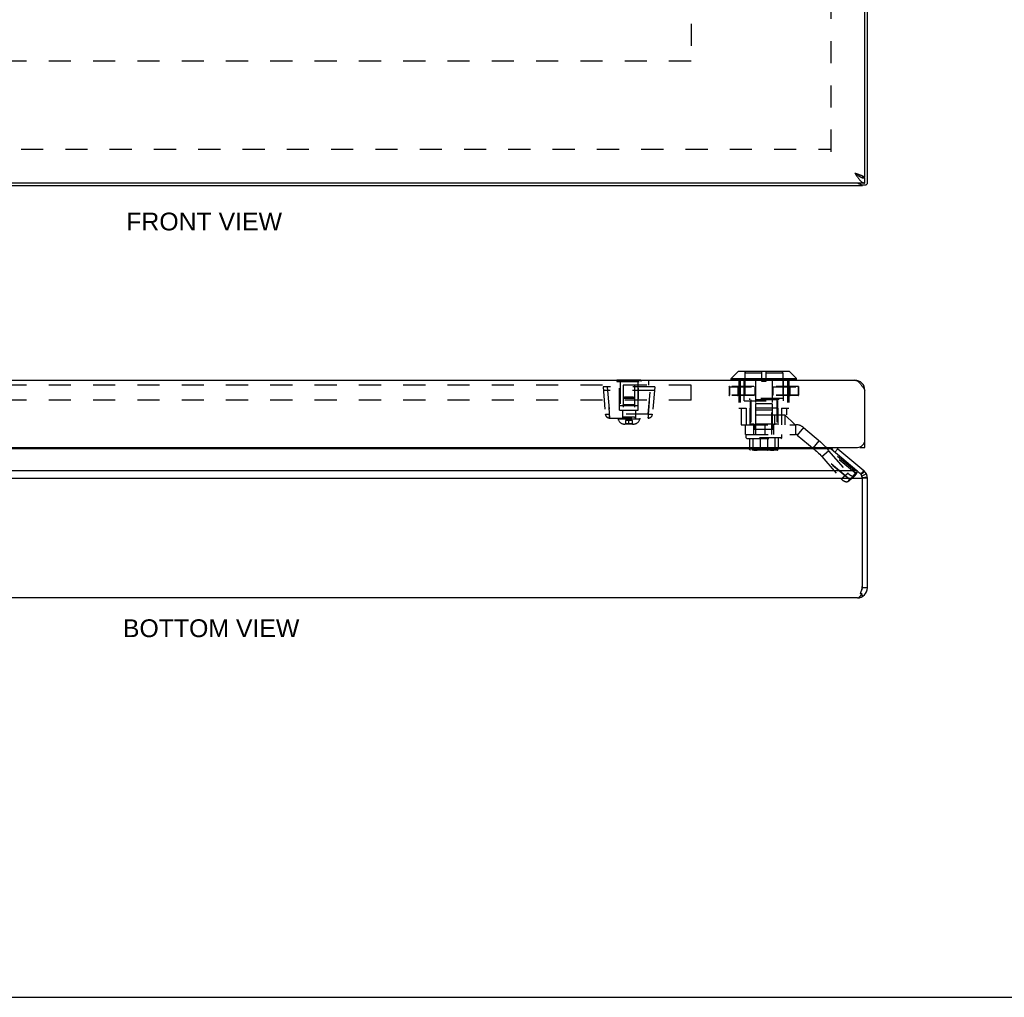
# Model space of a CAD drawing. Header units: inches. Extents: x 0 to 48.6, y 0 to 31.4.
# Tile 3 of 12: x 12.1 to 24, y 0 to 11.8. Entities that reach past the tile are written whole.
import ezdxf

# ---------------------------------------------------------------- set-up
doc = ezdxf.new("R2010")
doc.units = ezdxf.units.IN
doc.header["$LTSCALE"] = 2.671429
doc.header["$MEASUREMENT"] = 0
doc.linetypes.add('HIDDEN', pattern=[0.2, 0.1, -0.1])
doc.layers.get('0').update_dxf_attribs({"linetype": 'CONTINUOUS'})
for name, color, linetype in [('02___PRT_ALL_AXES', 7, 'CONTINUOUS'), ('06___PRT_ALL_SURFS', 7, 'CONTINUOUS'), ('DEFAULT_2', 8, 'HIDDEN'), ('DIMENSIONS', 7, 'CONTINUOUS')]:
    doc.layers.add(name, color=color, linetype=linetype)
doc.styles.get("Standard").update_dxf_attribs({"font": 'arial.ttf'})

msp = doc.modelspace()

# ---------------------------------------------------------------- linework, layer by layer
at = {"color": 3, "linetype": 'Continuous'}
for p, q in [((22.3713, 9.811), (22.3713, 21.7702)), ((22.3408, 9.8856), (22.3408, 21.6956)), ((22.3397, 9.8856), (22.3408, 9.8856)), ((22.3408, 9.8206), (6.4008, 9.8206)), ((6.4313, 9.7906), (22.3113, 9.7906)), ((22.3234, 9.8206), (22.3284, 9.8155)), ((6.5208, 7.4422), (22.2208, 7.4422)), ((22.3408, 6.6322), (22.3408, 7.3222)), ((6.4908, 6.6322), (22.2508, 6.6322)), ((21.9324, 6.6159), (6.8102, 6.6159)), ((22.0151, 6.6159), (22.3284, 6.353)), ((6.4968, 6.353), (22.2458, 6.353)), ((22.2458, 6.353), (22.2466, 6.352)), ((22.2466, 6.352), (22.2475, 6.3509)), ((22.2475, 6.3509), (22.2483, 6.3499)), ((6.4332, 6.2611), (22.3094, 6.2611)), ((22.3113, 4.9614), (22.3113, 6.2416)), ((22.3713, 4.937), (22.3713, 6.2611)), ((22.2513, 4.817), (6.4913, 4.817)), ((22.3067, 4.8675), (22.2929, 4.8675))]:
    msp.add_line(p, q, dxfattribs=at)
at = {"color": 7, "linetype": 'Continuous'}
for p, q in [((22.3397, 9.8856), (22.3094, 9.8856)), ((22.3408, 9.8206), (22.3408, 9.8806)), ((22.3018, 9.7988), (22.3523, 9.7988)), ((22.3094, 9.7906), (22.3094, 9.7988)), ((22.3113, 9.7988), (22.3113, 9.7906)), ((20.7287, 7.464), (20.8118, 7.5472)), ((21.4337, 7.5472), (20.8118, 7.5472)), ((21.4287, 7.5492), (20.8168, 7.5492)), ((21.5168, 7.464), (21.4337, 7.5472)), ((20.7287, 7.464), (21.5168, 7.464)), ((20.7287, 7.4453), (20.7287, 7.464)), ((21.5168, 7.4453), (20.7287, 7.4453)), ((21.5168, 7.4453), (21.5168, 7.464)), ((22.3397, 7.3379), (22.3315, 7.3368)), ((22.3408, 6.6927), (22.3357, 6.6927)), ((22.0151, 6.6159), (21.9809, 6.5752)), ((22.2808, 6.6322), (22.2808, 6.6374)), ((22.2808, 6.6322), (22.3408, 6.6322)), ((22.3284, 6.353), (22.2927, 6.3104)), ((22.3333, 6.3487), (22.2947, 6.3074)), ((22.3372, 6.3449), (22.2962, 6.3049)), ((22.3389, 6.3431), (22.2969, 6.3038)), ((22.3599, 6.312), (22.3056, 6.2865)), ((22.3707, 6.2731), (22.311, 6.2671)), ((22.3713, 6.2611), (22.3113, 6.2611)), ((22.3113, 6.2416), (22.3113, 6.2611)), ((22.2929, 4.8675), (22.2929, 4.8829)), ((22.3002, 4.9023), (22.2995, 4.9023)), ((22.3113, 4.937), (22.3113, 4.9614)), ((22.3713, 4.937), (22.3113, 4.937)), ((22.3184, 4.8375), (22.3026, 4.8609)), ((0, 0), (48.5714, 0))]:
    msp.add_line(p, q, dxfattribs=at)
at = {"color": 3, "linetype": 'Continuous'}
for points in [[(22.2208, 9.9406), (22.2274, 9.9385), (22.234, 9.9363), (22.2406, 9.9342), (22.2471, 9.9321), (22.2536, 9.93), (22.2599, 9.9279), (22.2661, 9.9258), (22.2722, 9.9237), (22.2781, 9.9215), (22.2839, 9.9194), (22.2894, 9.9173), (22.2948, 9.9152), (22.2999, 9.9131), (22.3047, 9.911), (22.3094, 9.9088), (22.3137, 9.9067), (22.3178, 9.9046), (22.3215, 9.9025), (22.325, 9.9004), (22.3281, 9.8983), (22.3309, 9.8962), (22.3334, 9.894), (22.3355, 9.8919), (22.3373, 9.8898), (22.3387, 9.8877), (22.3397, 9.8856)], [(22.2208, 9.9406), (22.225, 9.9339), (22.2293, 9.9271), (22.2336, 9.9205), (22.2379, 9.9139), (22.2422, 9.9074), (22.2465, 9.9009), (22.2508, 9.8946), (22.2551, 9.8885), (22.2593, 9.8825), (22.2636, 9.8767), (22.2679, 9.8711), (22.2722, 9.8658), (22.2765, 9.8606), (22.2807, 9.8557), (22.285, 9.8511), (22.2893, 9.8468), (22.2936, 9.8427), (22.2979, 9.839), (22.3022, 9.8356), (22.3065, 9.8325), (22.3107, 9.8297), (22.315, 9.8273), (22.3193, 9.8253), (22.3236, 9.8236), (22.3279, 9.8223), (22.3322, 9.8213), (22.3365, 9.8208), (22.3408, 9.8206)], [(22.2568, 9.8206), (22.2586, 9.8191), (22.2609, 9.8173), (22.2633, 9.8157), (22.2657, 9.8143), (22.2681, 9.8129), (22.2706, 9.8117), (22.2731, 9.8106), (22.2757, 9.8096)], [(22.3039, 9.7934), (22.3028, 9.7942), (22.3016, 9.7951), (22.3003, 9.7961), (22.2989, 9.7971), (22.2973, 9.7982), (22.2957, 9.7993), (22.294, 9.8004), (22.2922, 9.8015), (22.2903, 9.8027), (22.2883, 9.8038), (22.2863, 9.8049), (22.2842, 9.8059), (22.2821, 9.8069), (22.28, 9.8079), (22.2778, 9.8088), (22.2757, 9.8096)], [(22.3094, 9.7906), (22.3087, 9.7907), (22.308, 9.7909), (22.3071, 9.7913), (22.3061, 9.7918), (22.3051, 9.7926), (22.3039, 9.7934)], [(22.3523, 9.7988), (22.353, 9.7989), (22.3541, 9.799), (22.355, 9.7992), (22.356, 9.7995), (22.3569, 9.7999), (22.3577, 9.8003), (22.3585, 9.8009), (22.3593, 9.8015), (22.3599, 9.8022)], [(22.3707, 9.8109), (22.3703, 9.8108), (22.3698, 9.8106), (22.3692, 9.8103), (22.3684, 9.8099), (22.3676, 9.8093), (22.3667, 9.8086), (22.3658, 9.8079), (22.3647, 9.8069), (22.3636, 9.8059), (22.3624, 9.8048), (22.3612, 9.8035), (22.3599, 9.8022)], [(22.3713, 9.811), (22.3713, 9.8109), (22.3712, 9.8109), (22.3711, 9.8109), (22.371, 9.8109), (22.3709, 9.8109), (22.3707, 9.8109)], [(22.2208, 7.4422), (22.225, 7.4421), (22.2293, 7.4415), (22.2336, 7.4405), (22.2379, 7.4392), (22.2422, 7.4375), (22.2465, 7.4355), (22.2508, 7.4331), (22.2551, 7.4303), (22.2593, 7.4273), (22.2636, 7.4238), (22.2679, 7.4201), (22.2722, 7.4161), (22.2765, 7.4117), (22.2807, 7.4071), (22.285, 7.4022), (22.2893, 7.3971), (22.2936, 7.3917), (22.2979, 7.3861), (22.3022, 7.3803), (22.3065, 7.3743), (22.3107, 7.3682), (22.315, 7.3619), (22.3193, 7.3555), (22.3236, 7.349), (22.3279, 7.3424), (22.3322, 7.3357), (22.3365, 7.329), (22.3408, 7.3222)], [(21.9218, 6.6322), (21.9218, 6.6318), (21.922, 6.6306), (21.9222, 6.6293), (21.9226, 6.6281), (21.923, 6.6269), (21.9235, 6.6257), (21.9241, 6.6245), (21.9248, 6.6233), (21.9256, 6.6222), (21.9265, 6.6211), (21.9274, 6.62), (21.9285, 6.6189), (21.9297, 6.6179), (21.931, 6.6169), (21.9324, 6.6159)], [(21.9324, 6.6159), (21.9327, 6.6157), (21.933, 6.6155), (21.9332, 6.6153), (22.2458, 6.353)], [(22.2483, 6.3499), (22.2502, 6.3476), (22.2522, 6.3453), (22.2542, 6.3431), (22.2564, 6.3408), (22.2586, 6.3387), (22.2609, 6.3366), (22.2633, 6.3346), (22.2657, 6.3326), (22.2681, 6.3308), (22.2706, 6.329), (22.2731, 6.3274), (22.2757, 6.3259)], [(22.2973, 6.303), (22.2957, 6.3059), (22.294, 6.3086), (22.2922, 6.3111), (22.2903, 6.3135), (22.2883, 6.3158), (22.2863, 6.3178), (22.2842, 6.3198), (22.2821, 6.3215), (22.28, 6.3232), (22.2778, 6.3246), (22.2757, 6.3259)], [(22.3016, 6.2937), (22.3003, 6.2969), (22.2989, 6.3), (22.2973, 6.303)], [(22.3039, 6.287), (22.3028, 6.2904), (22.3016, 6.2937)], [(22.3094, 6.2611), (22.3087, 6.2654), (22.308, 6.2698), (22.3071, 6.2741), (22.3061, 6.2785), (22.3051, 6.2827), (22.3039, 6.287)], [(22.2886, 4.8713), (22.2885, 4.871), (22.2885, 4.8707), (22.2884, 4.8703), (22.2884, 4.8701)], [(22.2884, 4.8701), (22.2884, 4.87), (22.2885, 4.8696), (22.2885, 4.8693), (22.2886, 4.869), (22.2888, 4.8687), (22.2889, 4.8684), (22.2891, 4.8682), (22.2893, 4.868), (22.2895, 4.8678), (22.2897, 4.8676), (22.2899, 4.8675), (22.2902, 4.8673), (22.2904, 4.8672), (22.2907, 4.8672), (22.2909, 4.8671), (22.2912, 4.8671), (22.2914, 4.8671), (22.2917, 4.8671), (22.2919, 4.8671), (22.2922, 4.8672), (22.2924, 4.8672), (22.2926, 4.8673), (22.2929, 4.8675)], [(22.2886, 4.8713), (22.29, 4.8751), (22.2915, 4.8789), (22.2929, 4.8828), (22.2943, 4.8868), (22.2957, 4.8909), (22.2971, 4.895), (22.2985, 4.8992)], [(22.2985, 4.8992), (22.2999, 4.9034), (22.3013, 4.9077), (22.3028, 4.912)], [(22.3028, 4.912), (22.304, 4.9161), (22.3052, 4.9202), (22.3062, 4.9244), (22.3072, 4.9286), (22.3081, 4.9328), (22.3088, 4.937)], [(22.2513, 4.817), (22.2538, 4.8171), (22.2563, 4.8175), (22.2588, 4.818), (22.2614, 4.8188), (22.2639, 4.8198), (22.2664, 4.821), (22.2689, 4.8225), (22.2714, 4.8241), (22.2739, 4.826), (22.2765, 4.8281), (22.279, 4.8304), (22.2815, 4.8329), (22.284, 4.8356), (22.2865, 4.8384), (22.2891, 4.8415), (22.2916, 4.8447), (22.2941, 4.8481), (22.2966, 4.8517), (22.2991, 4.8554), (22.3016, 4.8593), (22.3042, 4.8634), (22.3067, 4.8675)]]:
    msp.add_lwpolyline(points, dxfattribs=at)
at = {"color": 7, "linetype": 'Continuous'}
for points in [[(22.2208, 9.9406), (22.2247, 9.9381), (22.2286, 9.9356), (22.2325, 9.9331), (22.2363, 9.9306), (22.24, 9.9281), (22.2437, 9.9256), (22.2473, 9.9231), (22.2508, 9.9206), (22.2541, 9.9181), (22.2573, 9.9156), (22.2603, 9.9131), (22.2632, 9.9106), (22.2659, 9.9081), (22.2684, 9.9056), (22.2684, 9.9056)], [(22.2208, 9.9406), (22.225, 9.9372), (22.2293, 9.9339), (22.2336, 9.9305), (22.2379, 9.9272), (22.2422, 9.924), (22.2465, 9.9208), (22.2508, 9.9176), (22.2551, 9.9145), (22.2593, 9.9115), (22.2636, 9.9087), (22.2679, 9.9059)], [(22.2679, 9.9059), (22.2722, 9.9032), (22.2765, 9.9006), (22.2807, 9.8982)], [(22.2807, 9.8982), (22.285, 9.8959), (22.2893, 9.8937), (22.2936, 9.8917), (22.2979, 9.8898), (22.3022, 9.8881), (22.3065, 9.8865)], [(22.3065, 9.8865), (22.3107, 9.8851), (22.315, 9.8839), (22.3193, 9.8829), (22.3236, 9.8821), (22.3279, 9.8814), (22.3322, 9.881), (22.3365, 9.8807), (22.3408, 9.8806)]]:
    msp.add_lwpolyline(points, dxfattribs=at)
for centre, radius, start, end in [((20.8168, 7.5421), 0.0071, 89.99999, 134.99999), ((21.4287, 7.5421), 0.0071, 45.00001, 90.00001), ((20.7318, 7.4453), 0.00305, 180, 270.00009), ((21.5138, 7.4453), 0.00305, 269.99991, 360), ((22.0536, 6.6619), 0.12, 194.30552, 210.53378), ((22.2513, 6.2611), 0.06, 0, 33.15242), ((22.2513, 4.937), 0.06, 322.70077, 360)]:
    msp.add_arc(centre, radius, start, end, dxfattribs=at)
at = {"color": 3, "linetype": 'Continuous'}
for centre, radius, start, end in [((22.2208, 7.3222), 0.12, 0, 90), ((22.2508, 6.7222), 0.09, 270, 360), ((22.0536, 6.6619), 0.06, 209.61927, 230), ((22.2513, 6.2611), 0.12, 0, 50), ((22.2113, 6.2416), 0.1, 0, 11.21424), ((22.2513, 4.937), 0.12, 270, 360), ((22.1913, 4.9614), 0.12, 348.29774, 360)]:
    msp.add_arc(centre, radius, start, end, dxfattribs=at)
at = {"layer": '02___PRT_ALL_AXES', "color": 8, "linetype": 'HIDDEN'}
for p, q in [((19.3897, 7.4262), (19.3897, 7.1347)), ((19.6017, 7.4262), (19.6017, 7.1347)), ((19.6017, 7.1347), (19.3897, 7.1347))]:
    msp.add_line(p, q, dxfattribs=at)
at = {"layer": '06___PRT_ALL_SURFS', "color": 7, "linetype": 'Continuous'}
for p, q in [((19.3514, 7.4472), (19.64, 7.4472)), ((19.3514, 7.4472), (19.3514, 7.4422)), ((19.4235, 7.4472), (19.4235, 7.4422)), ((19.5679, 7.4472), (19.5679, 7.4422)), ((19.64, 7.4472), (19.64, 7.4422))]:
    msp.add_line(p, q, dxfattribs=at)
at = {"layer": '06___PRT_ALL_SURFS', "color": 8, "linetype": 'HIDDEN'}
for p, q in [((19.3514, 7.4422), (19.3514, 7.4262)), ((19.3514, 7.4262), (19.64, 7.4262)), ((19.4235, 7.4422), (19.4235, 7.4262)), ((19.5679, 7.4422), (19.5679, 7.4262)), ((19.64, 7.4422), (19.64, 7.4262))]:
    msp.add_line(p, q, dxfattribs=at)
at = {"layer": 'DEFAULT_2', "color": 8, "linetype": 'HIDDEN'}
for p, q in [((21.9336, 10.1972), (21.9336, 21.3839)), ((20.2457, 20.2906), (20.2457, 11.2906)), ((20.2457, 11.2906), (7.8707, 11.2906)), ((6.821, 10.2282), (21.9216, 10.2282)), ((20.8853, 7.1942), (20.8853, 7.5492)), ((21.093, 7.5274), (20.8928, 7.5274)), ((20.8928, 7.5274), (20.8928, 7.2202)), ((21.093, 7.5492), (21.093, 7.4322)), ((21.1525, 7.4322), (21.1525, 7.5492)), ((21.3528, 7.5274), (21.1525, 7.5274)), ((21.3528, 7.5274), (21.3528, 7.2202)), ((21.3603, 7.1942), (21.3603, 7.5492)), ((20.2457, 7.3822), (7.8707, 7.3822)), ((19.7301, 7.4372), (8.3863, 7.4372)), ((19.5647, 7.3847), (19.4267, 7.3847)), ((19.4267, 7.3847), (19.4267, 6.9962)), ((19.5647, 7.3847), (19.5647, 6.9962)), ((19.7301, 7.4372), (19.7301, 7.3822)), ((20.2457, 7.2012), (20.2457, 7.3822)), ((20.7061, 7.3645), (21.5394, 7.3645)), ((20.7061, 7.3645), (20.7061, 7.2608)), ((20.7062, 7.3645), (20.7062, 7.2608)), ((20.7069, 7.3645), (20.7069, 7.2608)), ((21.5367, 7.3672), (20.7088, 7.3672)), ((20.8078, 7.3645), (20.8078, 7.2608)), ((20.821, 7.4422), (20.821, 7.1062)), ((20.8225, 7.3645), (20.8225, 7.2608)), ((20.8244, 7.3645), (20.8244, 7.2608)), ((20.8383, 7.4422), (20.8383, 7.1062)), ((21.014, 7.3645), (21.014, 7.2608)), ((21.0166, 7.3645), (21.0166, 7.2608)), ((21.0222, 7.4422), (21.0222, 7.1062)), ((21.093, 7.4322), (21.1525, 7.4322)), ((21.2233, 7.4422), (21.2233, 7.1062)), ((21.2289, 7.3645), (21.2289, 7.2608)), ((21.2315, 7.3645), (21.2315, 7.2608)), ((21.4073, 7.4422), (21.4073, 7.1062)), ((21.4211, 7.3645), (21.4211, 7.2608)), ((21.423, 7.3645), (21.423, 7.2608)), ((21.4245, 7.4422), (21.4245, 7.1062)), ((21.4378, 7.3645), (21.4378, 7.2608)), ((21.5386, 7.3645), (21.5386, 7.2608)), ((21.5393, 7.3645), (21.5393, 7.2608)), ((21.5394, 7.3645), (21.5394, 7.2608)), ((19.8082, 7.3612), (19.1832, 7.3612)), ((19.1832, 7.3612), (19.212, 7.0319)), ((19.8045, 7.3192), (19.1869, 7.3192)), ((19.233, 7.3612), (19.2618, 7.0319)), ((19.3832, 7.0802), (19.3808, 7.3612)), ((19.6082, 7.0802), (19.6107, 7.3612)), ((19.7296, 7.0319), (19.7584, 7.3612)), ((19.8082, 7.3612), (19.7794, 7.0319)), ((21.5394, 7.2608), (20.7061, 7.2608)), ((21.5367, 7.258), (20.7088, 7.258)), ((20.2457, 7.2012), (7.8707, 7.2012)), ((19.4267, 7.1447), (19.4167, 7.1347)), ((19.5747, 7.1347), (19.4167, 7.1347)), ((19.4405, 7.2362), (19.4267, 7.2224)), ((19.5647, 7.2224), (19.4267, 7.2224)), ((19.5647, 7.1447), (19.4267, 7.1447)), ((19.5509, 7.2362), (19.4405, 7.2362)), ((19.5509, 7.2362), (19.5647, 7.2224)), ((19.5647, 7.1447), (19.5747, 7.1347)), ((20.8853, 7.1942), (21.3603, 7.1942)), ((21.3528, 7.2202), (20.8928, 7.2202)), ((20.9478, 7.2202), (20.9478, 7.2042)), ((21.2978, 7.2042), (20.9478, 7.2042)), ((20.9598, 7.1942), (20.9598, 6.9062)), ((20.9678, 7.2042), (20.9678, 6.9142)), ((21.2228, 7.1572), (21.0228, 7.1572)), ((21.0228, 7.1572), (21.0228, 6.8492)), ((21.2228, 7.1572), (21.2228, 6.8492)), ((21.2778, 7.2042), (21.2778, 6.9142)), ((21.2858, 7.1942), (21.2858, 7.0252)), ((21.2978, 7.2202), (21.2978, 7.2042)), ((19.258, 7.0448), (19.2618, 6.9862)), ((19.7296, 7.0319), (19.2618, 7.0319)), ((19.2618, 6.9862), (19.2618, 7.0319)), ((19.3832, 7.0802), (19.6082, 7.0802)), ((19.4177, 7.0802), (19.4177, 6.9862)), ((19.5737, 7.0802), (19.5737, 6.9862)), ((19.7296, 7.0319), (19.7296, 6.9862)), ((19.7296, 6.9862), (19.7313, 7.0131)), ((20.821, 7.1062), (20.9082, 7.1062)), ((20.8487, 7.1062), (20.8487, 6.9062)), ((20.9082, 7.1062), (20.9082, 6.9062)), ((21.2933, 7.1062), (20.9522, 7.1062)), ((20.9522, 7.1062), (20.9522, 6.9062)), ((21.0222, 7.0252), (21.3968, 7.0252)), ((21.0222, 7.0252), (21.0222, 6.9062)), ((21.0278, 7.0862), (21.2178, 7.0862)), ((21.0278, 6.7862), (21.0278, 7.0862)), ((21.2178, 6.7862), (21.2178, 7.0862)), ((21.251, 7.0252), (21.251, 6.9062)), ((21.2933, 7.1062), (21.2933, 6.9062)), ((21.2963, 7.0242), (21.375, 7.0242)), ((21.2963, 6.9062), (21.2963, 7.0242)), ((21.3373, 7.1062), (21.4245, 7.1062)), ((21.3373, 7.1062), (21.3373, 6.9062)), ((21.4933, 6.9142), (21.375, 7.0242)), ((21.3777, 7.0252), (21.3777, 6.9062)), ((21.3968, 7.1062), (21.3968, 7.0252)), ((19.2618, 6.9862), (19.7296, 6.9862)), ((19.3647, 6.9862), (19.3647, 6.9712)), ((19.6267, 6.9712), (19.3647, 6.9712)), ((19.5647, 6.9962), (19.4267, 6.9962)), ((19.5471, 6.9132), (19.4443, 6.9132)), ((19.5353, 6.9572), (19.4562, 6.9572)), ((19.4562, 6.9572), (19.4562, 6.9156)), ((19.5353, 6.9156), (19.4562, 6.9156)), ((19.4957, 6.9132), (19.4957, 6.966)), ((19.5353, 6.9572), (19.5353, 6.9156)), ((19.6267, 6.9862), (19.6267, 6.9712)), ((20.8487, 6.9062), (20.9028, 6.9062)), ((20.9028, 6.9062), (21.5058, 6.9062)), ((20.9028, 6.7882), (20.9028, 6.9062)), ((21.0058, 6.9142), (20.9678, 6.9142)), ((21.0028, 6.7882), (21.0028, 6.9062)), ((21.0058, 6.9142), (21.0058, 6.8492)), ((21.2244, 6.9142), (21.0211, 6.9142)), ((21.0211, 6.9142), (21.0211, 6.8492)), ((21.1388, 6.7882), (21.1388, 6.9062)), ((21.2244, 6.9142), (21.2244, 6.8492)), ((21.2778, 6.9142), (21.2398, 6.9142)), ((21.2398, 6.9142), (21.2398, 6.8492)), ((21.2428, 6.7882), (21.2428, 6.9062)), ((21.4933, 6.9062), (21.4933, 6.9142)), ((21.5058, 6.9062), (21.5058, 6.7882)), ((20.9028, 6.7882), (21.5058, 6.7882)), ((20.9078, 6.7862), (21.3378, 6.7862)), ((20.9078, 6.7491), (20.9078, 6.7862)), ((21.2398, 6.8492), (21.0058, 6.8492)), ((21.3378, 6.7491), (21.3378, 6.7862)), ((21.6022, 6.8711), (21.5263, 6.7808)), ((21.5263, 6.7808), (22.1664, 6.2436)), ((21.6022, 6.8711), (22.2423, 6.334)), ((21.3378, 6.7491), (20.9078, 6.7491)), ((20.9178, 6.7401), (20.9078, 6.7491)), ((20.9178, 6.7401), (21.3278, 6.7401)), ((20.9513, 6.7401), (20.9513, 6.6101)), ((20.9915, 6.7401), (20.9915, 6.6101)), ((21.0786, 6.7401), (21.0786, 6.6101)), ((21.1669, 6.7401), (21.1669, 6.6101)), ((21.254, 6.7401), (21.254, 6.6101)), ((21.2942, 6.7401), (21.2942, 6.6101)), ((21.3278, 6.7401), (21.3378, 6.7491)), ((21.7158, 6.6217), (21.7917, 6.7121)), ((21.2942, 6.6101), (20.9513, 6.6101)), ((21.2832, 6.6001), (20.9623, 6.6001)), ((20.9817, 6.6101), (20.9817, 6.6041)), ((20.9817, 6.6041), (21.2638, 6.6041)), ((21.2571, 6.6111), (20.9884, 6.6111)), ((20.9884, 6.6111), (20.9884, 6.6101)), ((21.25, 6.6121), (20.9955, 6.6121)), ((20.9955, 6.6121), (20.9955, 6.6111)), ((21.242, 6.6131), (21.0035, 6.6131)), ((21.0035, 6.6131), (21.0035, 6.6121)), ((21.242, 6.6131), (21.242, 6.6121)), ((21.2428, 6.6001), (21.2427, 6.6001)), ((21.25, 6.6121), (21.25, 6.6111)), ((21.2571, 6.6111), (21.2571, 6.6101)), ((21.2638, 6.6101), (21.2638, 6.6041)), ((21.8224, 6.5233), (21.9039, 6.5912)), ((22.2371, 6.3116), (21.9039, 6.5912)), ((21.9039, 6.5912), (22.1366, 6.3217)), ((22.1556, 6.2437), (21.8224, 6.5233)), ((21.8224, 6.5233), (22.0551, 6.2539)), ((22.0551, 6.2539), (22.1366, 6.3217)), ((22.1556, 6.2437), (22.2371, 6.3116)), ((22.1664, 6.2436), (22.2423, 6.334)), ((22.2371, 6.3116), (22.2124, 6.2867)), ((22.2381, 6.3135), (22.2371, 6.3116)), ((22.238, 6.3133), (22.2391, 6.3154)), ((22.1298, 6.2179), (22.2114, 6.2858)), ((22.1309, 6.2189), (22.2124, 6.2867)), ((22.1556, 6.2437), (22.1309, 6.2189))]:
    msp.add_line(p, q, dxfattribs=at)
for points in [[(20.7061, 7.3645), (20.7061, 7.365), (20.7063, 7.3656), (20.7065, 7.366), (20.7069, 7.3664), (20.7073, 7.3668), (20.7078, 7.367), (20.7083, 7.3672), (20.7088, 7.3672)], [(20.7083, 7.3672), (20.7078, 7.367), (20.7073, 7.3668), (20.7069, 7.3664), (20.7066, 7.366), (20.7064, 7.3655), (20.7062, 7.365), (20.7062, 7.3645)], [(20.7088, 7.3672), (20.7084, 7.3672), (20.7081, 7.367), (20.7077, 7.3668), (20.7074, 7.3664), (20.7072, 7.366), (20.707, 7.3655), (20.7069, 7.365), (20.7069, 7.3645)], [(20.8252, 7.3672), (20.8247, 7.3672), (20.8242, 7.367), (20.8237, 7.3668), (20.8233, 7.3664), (20.823, 7.366), (20.8227, 7.3656), (20.8226, 7.365), (20.8225, 7.3645)], [(20.8252, 7.3672), (20.825, 7.3672), (20.8249, 7.367), (20.8247, 7.3668), (20.8246, 7.3664), (20.8245, 7.366), (20.8245, 7.3656), (20.8244, 7.365), (20.8244, 7.3645)], [(21.0159, 7.3672), (21.0155, 7.3672), (21.0151, 7.367), (21.0148, 7.3668), (21.0145, 7.3664), (21.0143, 7.366), (21.0141, 7.3655), (21.014, 7.365), (21.014, 7.3645)], [(21.0159, 7.3672), (21.016, 7.3672), (21.0162, 7.367), (21.0163, 7.3668), (21.0164, 7.3664), (21.0165, 7.366), (21.0166, 7.3655), (21.0166, 7.365), (21.0166, 7.3645)], [(21.2296, 7.3672), (21.2295, 7.3672), (21.2293, 7.367), (21.2292, 7.3668), (21.2291, 7.3664), (21.229, 7.366), (21.2289, 7.3656), (21.2289, 7.365), (21.2289, 7.3645)], [(21.2296, 7.3672), (21.23, 7.3672), (21.2304, 7.367), (21.2307, 7.3668), (21.231, 7.3664), (21.2312, 7.366), (21.2314, 7.3656), (21.2315, 7.365), (21.2315, 7.3645)], [(21.4203, 7.3672), (21.4209, 7.3672), (21.4214, 7.367), (21.4218, 7.3668), (21.4222, 7.3664), (21.4225, 7.366), (21.4228, 7.3655), (21.4229, 7.365), (21.423, 7.3645)], [(21.4203, 7.3672), (21.4205, 7.3672), (21.4206, 7.367), (21.4208, 7.3668), (21.4209, 7.3664), (21.421, 7.366), (21.421, 7.3655), (21.4211, 7.365), (21.4211, 7.3645)], [(21.5367, 7.3672), (21.5371, 7.3672), (21.5374, 7.367), (21.5378, 7.3668), (21.5381, 7.3664), (21.5383, 7.366), (21.5385, 7.3655), (21.5386, 7.365), (21.5386, 7.3645)], [(21.5394, 7.3645), (21.5394, 7.365), (21.5392, 7.3656), (21.539, 7.366), (21.5386, 7.3664), (21.5382, 7.3668), (21.5377, 7.367), (21.5372, 7.3672), (21.5367, 7.3672)], [(21.5372, 7.3672), (21.5377, 7.367), (21.5382, 7.3668), (21.5386, 7.3664), (21.5389, 7.366), (21.5391, 7.3655), (21.5393, 7.365), (21.5393, 7.3645)], [(20.7061, 7.2608), (20.7061, 7.2602), (20.7063, 7.2597), (20.7065, 7.2593), (20.7069, 7.2588), (20.7073, 7.2585), (20.7078, 7.2582), (20.7083, 7.2581), (20.7088, 7.258)], [(20.7088, 7.258), (20.7083, 7.2581), (20.7078, 7.2582), (20.7073, 7.2585), (20.7069, 7.2588), (20.7066, 7.2593), (20.7064, 7.2597), (20.7062, 7.2602), (20.7062, 7.2608)], [(20.7088, 7.258), (20.7084, 7.2581), (20.7081, 7.2582), (20.7077, 7.2585), (20.7074, 7.2588), (20.7072, 7.2593), (20.707, 7.2597), (20.7069, 7.2602), (20.7069, 7.2608)], [(20.8252, 7.258), (20.8246, 7.2581), (20.8242, 7.2582), (20.8237, 7.2585), (20.8233, 7.2588), (20.823, 7.2593), (20.8227, 7.2597), (20.8226, 7.2602), (20.8225, 7.2608)], [(20.8252, 7.258), (20.825, 7.2581), (20.8249, 7.2582), (20.8247, 7.2585), (20.8246, 7.2588), (20.8245, 7.2593), (20.8245, 7.2597), (20.8244, 7.2602), (20.8244, 7.2608)], [(21.0159, 7.258), (21.0155, 7.2581), (21.0151, 7.2582), (21.0148, 7.2585), (21.0145, 7.2588), (21.0143, 7.2593), (21.0141, 7.2597), (21.014, 7.2602), (21.014, 7.2608)], [(21.0159, 7.258), (21.016, 7.2581), (21.0162, 7.2582), (21.0163, 7.2585), (21.0164, 7.2588), (21.0165, 7.2593), (21.0166, 7.2597), (21.0166, 7.2602), (21.0166, 7.2608)], [(21.2296, 7.258), (21.2295, 7.2581), (21.2293, 7.2582), (21.2292, 7.2585), (21.2291, 7.2588), (21.229, 7.2593), (21.2289, 7.2597), (21.2289, 7.2602), (21.2289, 7.2608)], [(21.2296, 7.258), (21.23, 7.2581), (21.2304, 7.2582), (21.2307, 7.2585), (21.231, 7.2588), (21.2312, 7.2593), (21.2314, 7.2597), (21.2315, 7.2602), (21.2315, 7.2608)], [(21.4203, 7.258), (21.4209, 7.2581), (21.4214, 7.2582), (21.4218, 7.2585), (21.4222, 7.2588), (21.4225, 7.2593), (21.4228, 7.2597), (21.4229, 7.2602), (21.423, 7.2608)], [(21.4203, 7.258), (21.4205, 7.2581), (21.4206, 7.2582), (21.4208, 7.2585), (21.4209, 7.2588), (21.421, 7.2593), (21.421, 7.2597), (21.4211, 7.2602), (21.4211, 7.2608)], [(21.5367, 7.258), (21.5371, 7.2581), (21.5374, 7.2582), (21.5378, 7.2585), (21.5381, 7.2588), (21.5383, 7.2593), (21.5385, 7.2597), (21.5386, 7.2602), (21.5386, 7.2608)], [(21.5367, 7.258), (21.5372, 7.2581), (21.5378, 7.2582), (21.5382, 7.2585), (21.5386, 7.2589), (21.539, 7.2593), (21.5392, 7.2598), (21.5394, 7.2603), (21.5394, 7.2608)], [(21.5372, 7.2581), (21.5377, 7.2582), (21.5382, 7.2585), (21.5386, 7.2588), (21.5389, 7.2593), (21.5391, 7.2597), (21.5393, 7.2602), (21.5393, 7.2608)], [(19.2477, 7.2012), (19.2495, 7.1741), (19.2513, 7.1463), (19.2531, 7.1185), (19.2549, 7.0917), (19.2565, 7.067), (19.258, 7.0448)], [(19.7334, 7.0448), (19.7349, 7.0663), (19.7364, 7.0904), (19.7382, 7.117), (19.74, 7.1449), (19.7418, 7.1732), (19.7437, 7.2012)], [(19.2267, 7.0301), (19.2224, 7.0302), (19.2188, 7.0303), (19.2159, 7.0306), (19.2138, 7.0309), (19.2125, 7.0314), (19.212, 7.0319)], [(19.2618, 7.0319), (19.2554, 7.0314), (19.249, 7.0309), (19.2429, 7.0306), (19.237, 7.0303), (19.2316, 7.0302), (19.2267, 7.0301)], [(19.7647, 7.0301), (19.7598, 7.0302), (19.7544, 7.0303), (19.7486, 7.0306), (19.7424, 7.0309), (19.736, 7.0314), (19.7296, 7.0319)], [(19.7313, 7.0131), (19.7323, 7.0276), (19.7334, 7.0448)], [(19.7794, 7.0319), (19.7789, 7.0314), (19.7776, 7.0309), (19.7755, 7.0306), (19.7726, 7.0303), (19.769, 7.0302), (19.7647, 7.0301)], [(19.2284, 6.9997), (19.2331, 6.996), (19.2461, 6.9895), (19.2599, 6.987), (19.2618, 6.987)], [(19.4562, 6.9572), (19.4584, 6.9582), (19.4605, 6.9591), (19.4627, 6.9599), (19.4649, 6.9607), (19.4671, 6.9615), (19.4693, 6.9621), (19.4715, 6.9628), (19.4737, 6.9633), (19.4759, 6.9638), (19.4781, 6.9643), (19.4803, 6.9647), (19.4825, 6.9651), (19.4847, 6.9654), (19.4869, 6.9656), (19.4891, 6.9658), (19.4913, 6.9659), (19.4935, 6.966), (19.4957, 6.966)], [(19.5353, 6.9572), (19.5331, 6.9582), (19.5309, 6.9591), (19.5287, 6.9599), (19.5265, 6.9607), (19.5243, 6.9615), (19.5221, 6.9621), (19.5199, 6.9628), (19.5177, 6.9633), (19.5155, 6.9638), (19.5133, 6.9643), (19.5111, 6.9647), (19.5089, 6.9651), (19.5067, 6.9654), (19.5045, 6.9656), (19.5023, 6.9658), (19.5001, 6.9659), (19.4979, 6.966), (19.4957, 6.966)], [(21.7917, 6.7121), (21.8006, 6.7045), (21.8095, 6.6967), (21.8181, 6.6887), (21.8267, 6.6806), (21.835, 6.6723), (21.8433, 6.6638), (21.8514, 6.6552), (21.8593, 6.6465), (21.8671, 6.6376), (21.8748, 6.6286), (21.8823, 6.6194), (21.8896, 6.6101), (21.8968, 6.6007), (21.9039, 6.5912)], [(20.9623, 6.6001), (20.9609, 6.6002), (20.9596, 6.6004), (20.9583, 6.6008), (20.9571, 6.6013), (20.9559, 6.6019), (20.9548, 6.6028), (20.9538, 6.6037), (20.9529, 6.6048), (20.9522, 6.606), (20.9517, 6.6073), (20.9514, 6.6087), (20.9513, 6.6101)], [(20.9998, 6.6001), (20.9989, 6.6002), (20.9979, 6.6004), (20.9969, 6.6007), (20.996, 6.6012), (20.9951, 6.6019), (20.9942, 6.6027), (20.9935, 6.6036), (20.9928, 6.6047), (20.9923, 6.6059), (20.9918, 6.6072), (20.9916, 6.6086), (20.9915, 6.6101)], [(21.0027, 6.6001), (21.0034, 6.6002), (21.004, 6.6004), (21.0046, 6.6008), (21.0051, 6.6013), (21.0055, 6.6019), (21.0058, 6.6026), (21.006, 6.6033), (21.006, 6.6041)], [(21.0028, 6.6001), (21.0038, 6.6001), (21.0049, 6.6002), (21.0062, 6.6003), (21.0075, 6.6004), (21.009, 6.6005), (21.0106, 6.6007), (21.0125, 6.6008), (21.0144, 6.6009), (21.0166, 6.601), (21.0188, 6.6011), (21.0212, 6.601), (21.0236, 6.601), (21.026, 6.6008), (21.0284, 6.6007), (21.033, 6.6004)], [(21.0028, 6.6001), (21.0083, 6.6003), (21.0149, 6.6006), (21.0216, 6.6007), (21.0284, 6.6005), (21.0353, 6.6002), (21.0412, 6.6001)], [(21.006, 6.6041), (21.0072, 6.6041), (21.0085, 6.6041), (21.0099, 6.6042), (21.0113, 6.6043)], [(21.0113, 6.6043), (21.0147, 6.6044), (21.0165, 6.6045), (21.0185, 6.6046), (21.0207, 6.6047), (21.0229, 6.6047), (21.0251, 6.6047), (21.0274, 6.6046), (21.0297, 6.6045), (21.032, 6.6044), (21.0341, 6.6044), (21.0362, 6.6043), (21.0381, 6.6042), (21.04, 6.6041), (21.0418, 6.6041), (21.0435, 6.6041)], [(21.033, 6.6004), (21.0352, 6.6003), (21.0373, 6.6002), (21.0393, 6.6001), (21.0412, 6.6001)], [(21.0412, 6.6001), (21.0417, 6.6002), (21.0421, 6.6004), (21.0425, 6.6008), (21.0428, 6.6013), (21.0431, 6.6019), (21.0433, 6.6026), (21.0434, 6.6033), (21.0435, 6.6041)], [(21.0817, 6.6001), (21.0813, 6.6002), (21.081, 6.6004), (21.0806, 6.6008), (21.0802, 6.6013), (21.0799, 6.6019), (21.0796, 6.6028), (21.0793, 6.6037), (21.079, 6.6048), (21.0788, 6.606), (21.0787, 6.6073), (21.0786, 6.6087), (21.0786, 6.6101)], [(21.1638, 6.6001), (21.1642, 6.6002), (21.1645, 6.6004), (21.1649, 6.6008), (21.1653, 6.6013), (21.1656, 6.6019), (21.1659, 6.6028), (21.1662, 6.6037), (21.1665, 6.6048), (21.1667, 6.606), (21.1668, 6.6073), (21.1669, 6.6087), (21.1669, 6.6101)], [(21.2135, 6.6044), (21.2093, 6.6043), (21.2074, 6.6042), (21.2055, 6.6041), (21.2037, 6.6041), (21.202, 6.6041)], [(21.2043, 6.6001), (21.2038, 6.6002), (21.2034, 6.6004), (21.203, 6.6008), (21.2027, 6.6013), (21.2024, 6.6019), (21.2022, 6.6026), (21.2021, 6.6033), (21.202, 6.6041)], [(21.2171, 6.6007), (21.2125, 6.6004), (21.2103, 6.6003), (21.2082, 6.6002), (21.2062, 6.6001), (21.2043, 6.6001)], [(21.2043, 6.6001), (21.2102, 6.6002), (21.2171, 6.6005), (21.224, 6.6007), (21.2306, 6.6006), (21.2372, 6.6003), (21.2427, 6.6001)], [(21.2308, 6.6044), (21.229, 6.6045), (21.227, 6.6046), (21.2249, 6.6047), (21.2226, 6.6047), (21.2204, 6.6047), (21.2181, 6.6046), (21.2158, 6.6045), (21.2135, 6.6044)], [(21.2427, 6.6001), (21.2417, 6.6001), (21.2406, 6.6002), (21.2394, 6.6003), (21.238, 6.6004), (21.2365, 6.6005), (21.2349, 6.6007), (21.233, 6.6008), (21.2311, 6.6009), (21.2289, 6.601), (21.2267, 6.6011), (21.2243, 6.601), (21.2219, 6.601), (21.2195, 6.6008), (21.2171, 6.6007)], [(21.2395, 6.6041), (21.2383, 6.6041), (21.237, 6.6041), (21.2356, 6.6042), (21.2342, 6.6043), (21.2308, 6.6044)], [(21.2428, 6.6001), (21.2421, 6.6002), (21.2415, 6.6004), (21.2409, 6.6008), (21.2404, 6.6013), (21.24, 6.6019), (21.2397, 6.6026), (21.2395, 6.6033), (21.2395, 6.6041)], [(21.2457, 6.6001), (21.2466, 6.6002), (21.2476, 6.6004), (21.2486, 6.6007), (21.2496, 6.6012), (21.2505, 6.6019), (21.2513, 6.6027), (21.252, 6.6036), (21.2527, 6.6047), (21.2533, 6.6059), (21.2537, 6.6072), (21.2539, 6.6086), (21.254, 6.6101)], [(21.2832, 6.6001), (21.2846, 6.6002), (21.2859, 6.6004), (21.2872, 6.6008), (21.2884, 6.6013), (21.2896, 6.6019), (21.2907, 6.6028), (21.2917, 6.6037), (21.2926, 6.6048), (21.2933, 6.606), (21.2938, 6.6073), (21.2941, 6.6087), (21.2942, 6.6101)], [(21.7158, 6.6217), (21.7297, 6.61), (21.7434, 6.5981), (21.7569, 6.586), (21.7703, 6.5737), (21.7836, 6.5613), (21.7967, 6.5488), (21.8096, 6.5361), (21.8224, 6.5233)], [(22.2114, 6.2858), (22.2108, 6.2853), (22.2099, 6.2847), (22.2089, 6.2841), (22.208, 6.2836), (22.2069, 6.2832), (22.2058, 6.2828), (22.2047, 6.2825), (22.2036, 6.2823), (22.2023, 6.2821), (22.2011, 6.2819), (22.1998, 6.2819), (22.1985, 6.2819), (22.1971, 6.282), (22.1957, 6.2821), (22.1943, 6.2823), (22.1928, 6.2825), (22.1913, 6.2829), (22.1898, 6.2832), (22.1882, 6.2837), (22.1867, 6.2842), (22.185, 6.2848), (22.1834, 6.2854), (22.1818, 6.2861), (22.1801, 6.2868), (22.1784, 6.2876), (22.1767, 6.2885), (22.175, 6.2894), (22.1732, 6.2904), (22.1715, 6.2914), (22.1697, 6.2925), (22.1679, 6.2936), (22.1662, 6.2948), (22.1644, 6.2961), (22.1626, 6.2974), (22.1608, 6.2987), (22.159, 6.3001), (22.1572, 6.3015), (22.1554, 6.303), (22.1537, 6.3045), (22.1519, 6.3061), (22.1501, 6.3077), (22.1484, 6.3093), (22.1467, 6.311), (22.1449, 6.3127), (22.1432, 6.3144), (22.1415, 6.3162), (22.1399, 6.318), (22.1382, 6.3199), (22.1366, 6.3217)], [(22.2389, 6.3151), (22.2397, 6.3167), (22.2404, 6.3183), (22.2411, 6.3198), (22.2417, 6.3213), (22.2422, 6.3227), (22.2426, 6.324), (22.243, 6.3252)], [(22.2433, 6.3264), (22.2429, 6.3251), (22.2425, 6.3237), (22.242, 6.3222), (22.2414, 6.3206), (22.2407, 6.319), (22.24, 6.3172), (22.2391, 6.3154)], [(22.2423, 6.334), (22.2427, 6.3336), (22.2431, 6.333), (22.2434, 6.3323), (22.2436, 6.3316), (22.2437, 6.3307), (22.2437, 6.3298), (22.2437, 6.3288), (22.2435, 6.3276), (22.2433, 6.3264)], [(22.2435, 6.3275), (22.2436, 6.3285), (22.2437, 6.3295), (22.2437, 6.3304), (22.2436, 6.3312), (22.2435, 6.3319), (22.2433, 6.3326), (22.243, 6.3331), (22.2427, 6.3336), (22.2423, 6.334)], [(22.1298, 6.2179), (22.1293, 6.2175), (22.1284, 6.2168), (22.1274, 6.2163), (22.1264, 6.2158), (22.1254, 6.2153), (22.1243, 6.215), (22.1232, 6.2146), (22.122, 6.2144), (22.1208, 6.2142), (22.1196, 6.2141), (22.1183, 6.214), (22.117, 6.214), (22.1156, 6.2141), (22.1142, 6.2142), (22.1128, 6.2144), (22.1113, 6.2147), (22.1098, 6.215), (22.1083, 6.2154), (22.1067, 6.2158), (22.1051, 6.2163), (22.1035, 6.2169), (22.1019, 6.2175), (22.1002, 6.2182), (22.0986, 6.219), (22.0969, 6.2198), (22.0952, 6.2206), (22.0934, 6.2215), (22.0917, 6.2225), (22.09, 6.2236), (22.0882, 6.2246), (22.0864, 6.2258), (22.0846, 6.227), (22.0829, 6.2282), (22.0811, 6.2295), (22.0793, 6.2308), (22.0775, 6.2322), (22.0757, 6.2337), (22.0739, 6.2351), (22.0722, 6.2367), (22.0704, 6.2382), (22.0686, 6.2398), (22.0669, 6.2415), (22.0651, 6.2431), (22.0634, 6.2448), (22.0617, 6.2466), (22.06, 6.2484), (22.0584, 6.2502), (22.0567, 6.252), (22.0551, 6.2539)], [(22.1309, 6.2189), (22.1301, 6.2181), (22.1298, 6.2179)], [(22.1664, 6.2436), (22.166, 6.244), (22.1655, 6.2443), (22.1649, 6.2445), (22.1643, 6.2447), (22.1637, 6.2448), (22.163, 6.2449), (22.1622, 6.2449), (22.1614, 6.2449), (22.1606, 6.2448), (22.1597, 6.2447), (22.1587, 6.2445), (22.1577, 6.2443), (22.1567, 6.244), (22.1556, 6.2437)], [(22.1973, 6.2804), (22.1972, 6.2803), (22.1971, 6.2802), (22.197, 6.2801), (22.1968, 6.2798), (22.1965, 6.2796), (22.1963, 6.2793), (22.1959, 6.2789), (22.1956, 6.2785), (22.1952, 6.2781), (22.1947, 6.2776), (22.1942, 6.2771), (22.1936, 6.2765), (22.193, 6.2759), (22.1924, 6.2752), (22.1917, 6.2746), (22.191, 6.2738), (22.1902, 6.2731), (22.1894, 6.2723), (22.1885, 6.2715), (22.1876, 6.2706), (22.1866, 6.2698), (22.1856, 6.2689), (22.1846, 6.268), (22.1835, 6.267), (22.1824, 6.266), (22.1812, 6.2651), (22.1801, 6.2642)], [(22.2124, 6.2867), (22.2116, 6.286), (22.2114, 6.2858)]]:
    msp.add_lwpolyline(points, dxfattribs=at)
for centre, radius, start, end in [((20.9146, 7.5274), 0.0218, 90, 180), ((21.3309, 7.5274), 0.0218, 0, 90), ((20.805, 7.3645), 0.00273, 0, 89.99998), ((21.4405, 7.3645), 0.00273, 90.00002, 180), ((20.805, 7.2608), 0.00273, 270.00002, 360), ((21.4405, 7.2608), 0.00273, 180, 269.99998), ((19.2618, 7.0362), 0.05, 185, 270), ((19.7296, 7.0362), 0.05, 270, 355), ((19.4443, 6.9968), 0.0836, 197.83232, 270), ((19.4167, 6.9962), 0.01, 270, 360), ((19.4538, 6.9156), 0.00237, 270, 360), ((19.5376, 6.9156), 0.00237, 180, 270), ((19.5471, 6.9968), 0.0836, 270, 342.16768), ((19.5747, 6.9962), 0.01, 180, 270), ((21.5058, 6.7562), 0.15, 50, 90), ((21.5058, 6.7562), 0.032, 50, 90), ((20.9777, 6.6041), 0.004, 270, 360), ((21.2678, 6.6041), 0.004, 180, 270)]:
    msp.add_arc(centre, radius, start, end, dxfattribs=at)

# ---------------------------------------------------------------- texts
at = {"layer": 'DIMENSIONS', "color": 2, "linetype": 'Continuous', "attachment_point": 2, "line_spacing_factor": 0.9}
for s, insert, char_height, width in [('FRONT VIEW', (14.3722, 9.4637), 0.21429, 1.875199), ('BOTTOM VIEW', (14.4565, 4.5586), 0.214286, 2.123739)]:
    msp.add_mtext(s, dxfattribs=dict(at, insert=insert, char_height=char_height, width=width))

doc.saveas('drawing.dxf')
